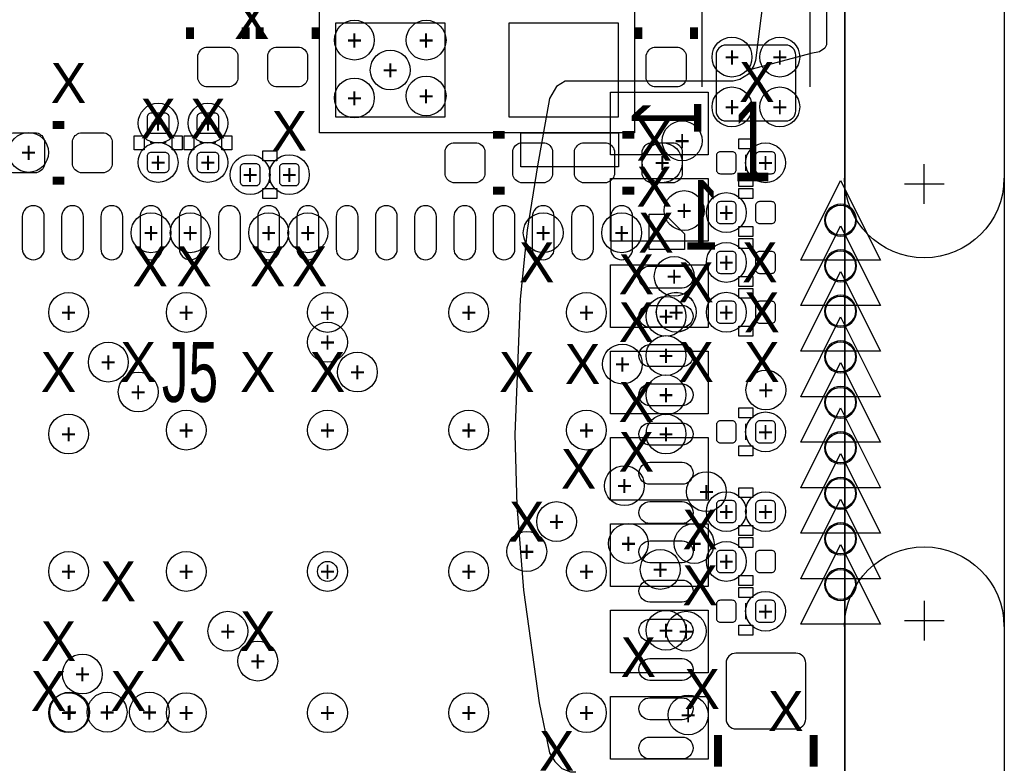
# Model space of a CAD drawing. Extents: x -65 to 355, y -46 to 251.
# Tile 20 of 28: x 38 to 51, y 0 to 10. Entities that reach past the tile are written whole.
import ezdxf
from ezdxf.enums import TextEntityAlignment as Align

# ---------------------------------------------------------------- set-up
doc = ezdxf.new("R2010")
doc.units = 0
for name, color, linetype in [('BG_OUTLINE', 7, 'CONTINUOUS'), ('BG_PANEL', 7, 'CONTINUOUS'), ('MA_NCLEGEND-1-16', 7, 'CONTINUOUS'), ('MA_NCLEGEND-1-2', 7, 'CONTINUOUS'), ('MA_NCLEGEND-14-15', 7, 'CONTINUOUS'), ('MA_NCLEGEND-15-16', 7, 'CONTINUOUS'), ('MA_NCLEGEND-2-3', 7, 'CONTINUOUS'), ('MA_NCLEGEND-3-14', 7, 'CONTINUOUS'), ('PG_SILKSCREEN_BOTTOM', 7, 'CONTINUOUS'), ('PG_SILKSCREEN_TOP', 7, 'CONTINUOUS'), ('PIN_BOTTOM', 7, 'CONTINUOUS'), ('PIN_TOP', 7, 'CONTINUOUS'), ('RD_ASSEMBLY_TOP', 7, 'CONTINUOUS')]:
    doc.layers.add(name, color=color, linetype=linetype)

# ---------------------------------------------------------------- blocks, each defined once
blk = doc.blocks.new('FIGURE_CIRCLE')
blk.add_circle((0, 0), 0.5)
blk = doc.blocks.new('FIGURE_TRI')
blk.add_lwpolyline([(-0.5, -0.5), (0, 0.5), (0.5, -0.5)], close=True)

msp = doc.modelspace()

# ---------------------------------------------------------------- linework, layer by layer
at = {"layer": 'BG_OUTLINE'}
msp.add_lwpolyline([(-1.9177, 18.7579, -0.414205), (-1.0287, 19.6469), (47.9933, 19.6469, -0.414199), (48.8823, 18.7579), (48.8823, 16.3449), (48.8823, -2.4511), (48.8823, -4.8641, -0.414223), (47.9933, -5.7531), (-1.0287, -5.7531, -0.414228), (-1.9177, -4.8641)], format="xyb", close=True, dxfattribs=at)
at = {"layer": 'BG_PANEL'}
for points in [[(48.886618, 18.7579), (48.886618, -4.8641)], [(50.918618, 18.7579), (50.918618, -4.8641)], [(49.8983, 7.475728), (49.8983, 7.983728)], [(50.1523, 7.729728), (49.6443, 7.729728)], [(49.8983, 2.421128), (49.8983, 1.913128)], [(49.6443, 2.167128), (50.1523, 2.167128)]]:
    msp.add_lwpolyline(points, dxfattribs=at)
for points in [[(50.9143, 7.805928, -1), (48.8823, 7.805928)], [(49.0347, 7.268464, 1), (48.6283, 7.268464, 1), (49.0347, 7.268464)], [(49.0347, 6.688328, 1), (48.6283, 6.688328, 1), (49.0347, 6.688328)], [(49.0347, 6.108446, 1), (48.6283, 6.108446, 1), (49.0347, 6.108446)], [(49.0347, 5.52831, 1), (48.6283, 5.52831, 1), (49.0347, 5.52831)], [(49.0347, 4.948428, 1), (48.6283, 4.948428, 1), (49.0347, 4.948428)], [(49.0347, 4.368292, 1), (48.6283, 4.368292, 1), (49.0347, 4.368292)], [(49.0347, 3.78841, 1), (48.6283, 3.78841, 1), (49.0347, 3.78841)], [(49.0347, 3.208274, 1), (48.6283, 3.208274, 1), (49.0347, 3.208274)], [(48.8823, 2.090928, -1), (50.9143, 2.090928)], [(49.0347, 2.628392, 1), (48.6283, 2.628392, 1), (49.0347, 2.628392)]]:
    msp.add_lwpolyline(points, format="xyb", dxfattribs=at)
at = {"layer": 'PG_SILKSCREEN_BOTTOM'}
for points in [[(46.2026, 8.382), (42.1894, 8.382), (42.1894, 11.684), (46.2026, 11.684)], [(39.9542, 8.1661), (39.8272, 8.1661), (39.8272, 8.3439), (39.9542, 8.3439)], [(40.4368, 8.1661), (40.3098, 8.1661), (40.3098, 8.3439), (40.4368, 8.3439)], [(40.5892, 8.1661), (40.4622, 8.1661), (40.4622, 8.3439), (40.5892, 8.3439)], [(41.0718, 8.1661), (40.9448, 8.1661), (40.9448, 8.3439), (41.0718, 8.3439)], [(45.9994, 8.382), (45.9994, 7.9502), (44.7548, 7.9502), (44.7548, 8.382)], [(47.5361, 8.1788), (47.5361, 8.3058), (47.7139, 8.3058), (47.7139, 8.1788)], [(41.6433, 8.1534), (41.6433, 8.0264), (41.4655, 8.0264), (41.4655, 8.1534)], [(47.5361, 7.6962), (47.5361, 7.8232), (47.7139, 7.8232), (47.7139, 7.6962)], [(41.6433, 7.6708), (41.6433, 7.5438), (41.4655, 7.5438), (41.4655, 7.6708)], [(47.7139, 7.6708), (47.7139, 7.5438), (47.5361, 7.5438), (47.5361, 7.6708)], [(46.840902, 6.894068), (46.391068, 6.894068), (46.391068, 7.343902), (46.590966, 7.343902), (46.840902, 7.093966)], [(47.7139, 7.1882), (47.7139, 7.0612), (47.5361, 7.0612), (47.5361, 7.1882)], [(47.7139, 7.0358), (47.7139, 6.9088), (47.5361, 6.9088), (47.5361, 7.0358)], [(47.7139, 6.5532), (47.7139, 6.4262), (47.5361, 6.4262), (47.5361, 6.5532)], [(47.7139, 6.4008), (47.7139, 6.2738), (47.5361, 6.2738), (47.5361, 6.4008)], [(47.7139, 5.9182), (47.7139, 5.7912), (47.5361, 5.7912), (47.5361, 5.9182)], [(47.5361, 4.7498), (47.5361, 4.8768), (47.7139, 4.8768), (47.7139, 4.7498)], [(47.5361, 4.2672), (47.5361, 4.3942), (47.7139, 4.3942), (47.7139, 4.2672)], [(47.7139, 3.8608), (47.7139, 3.7338), (47.5361, 3.7338), (47.5361, 3.8608)], [(47.7139, 3.3782), (47.7139, 3.2512), (47.5361, 3.2512), (47.5361, 3.3782)], [(47.7139, 3.2258), (47.7139, 3.0988), (47.5361, 3.0988), (47.5361, 3.2258)], [(47.7139, 2.7432), (47.7139, 2.6162), (47.5361, 2.6162), (47.5361, 2.7432)], [(47.5361, 2.4638), (47.5361, 2.5908), (47.7139, 2.5908), (47.7139, 2.4638)], [(47.5361, 1.9812), (47.5361, 2.1082), (47.7139, 2.1082), (47.7139, 1.9812)]]:
    msp.add_lwpolyline(points, close=True, dxfattribs=at)
for points in [[(47.0662, 8.9662), (47.0662, 10.5918)], [(48.4378, 10.5918), (48.4378, 8.9662)], [(40.2336, 8.255), (40.0304, 8.255)], [(40.8686, 8.255), (40.6654, 8.255)], [(47.625, 7.8994), (47.625, 8.1026)], [(41.5544, 7.9502), (41.5544, 7.747)], [(47.625, 4.4704), (47.625, 4.6736)], [(47.625, 2.1844), (47.625, 2.3876)]]:
    msp.add_lwpolyline(points, dxfattribs=at)
at = {"layer": 'PG_SILKSCREEN_BOTTOM', "const_width": 0.1016}
for points in [[(40.5384, 9.5758), (40.5384, 9.7282)], [(41.2496, 9.5758), (41.2496, 9.7282)], [(41.4274, 9.5758), (41.4274, 9.7282)], [(42.1386, 9.5758), (42.1386, 9.7282)], [(46.2534, 9.5758), (46.2534, 9.7282)], [(46.9646, 9.5758), (46.9646, 9.7282)], [(38.7858, 8.4836), (38.9382, 8.4836)], [(44.5516, 8.3566), (44.3992, 8.3566)], [(46.2026, 8.3566), (46.0502, 8.3566)], [(38.7858, 7.7724), (38.9382, 7.7724)], [(44.5516, 7.6454), (44.3992, 7.6454)], [(46.2026, 7.6454), (46.0502, 7.6454)], [(47.2694, 0.3048), (47.2694, 0.7112)], [(48.4886, 0.3048), (48.4886, 0.7112)]]:
    msp.add_lwpolyline(points, dxfattribs=at)
at = {"layer": 'PG_SILKSCREEN_TOP'}
for points in [[(48.651668, 10.959592), (48.651668, 9.503664), (48.62957, 9.459722), (48.563276, 9.415526), (48.45304, 9.393428), (47.702978, 9.1948)], [(47.945294, 10.893298), (47.747174, 9.30529), (47.725076, 9.238996), (47.659036, 9.12876), (47.5488, 9.062466), (47.460408, 9.040622), (45.320712, 9.040622), (45.210222, 8.974328), (45.122084, 8.819896), (44.967652, 7.959598), (44.835318, 7.143242), (44.74718, 6.260846), (44.680886, 4.54025), (44.702984, 3.635756), (44.791122, 2.554732), (44.98975, 1.120902), (45.122084, 0.481076), (45.188378, 0.37084), (45.276516, 0.282702), (45.386752, 0.238506), (46.95317, 0.238506), (47.063406, 0.150368), (47.151544, -0.070358), (47.151544, -0.812038)]]:
    msp.add_lwpolyline(points, dxfattribs=at)
at = {"layer": 'PIN_BOTTOM'}
for points in [[(43.7896, 8.5852), (43.7896, 9.779), (42.3926, 9.779), (42.3926, 8.5852)], [(45.9994, 8.5852), (45.9994, 9.779), (44.6024, 9.779), (44.6024, 8.5852)]]:
    msp.add_lwpolyline(points, close=True, dxfattribs=at)
for points in [[(40.64, 9.0678), (40.64, 9.3726, -0.294587), (40.7416, 9.4742), (41.0464, 9.4742, -0.294587), (41.148, 9.3726), (41.148, 9.0678, -0.294587), (41.0464, 8.9662), (40.7416, 8.9662, -0.294587)], [(41.529, 9.0678), (41.529, 9.3726, -0.294587), (41.6306, 9.4742), (41.9354, 9.4742, -0.294587), (42.037, 9.3726), (42.037, 9.0678, -0.294587), (41.9354, 8.9662), (41.6306, 8.9662, -0.294587)], [(46.355, 9.0678), (46.355, 9.3726, -0.294587), (46.4566, 9.4742), (46.7614, 9.4742, -0.294587), (46.863, 9.3726), (46.863, 9.0678, -0.294587), (46.7614, 8.9662), (46.4566, 8.9662, -0.294587)], [(48.133, 9.4996), (47.371, 9.4996, 0.414214), (47.244, 9.3726), (47.244, 8.6614, 0.414214), (47.371, 8.5344), (48.133, 8.5344, 0.414214), (48.26, 8.6614), (48.26, 9.3726, 0.414214)], [(40.2209, 8.377936, 0.414214), (40.2717, 8.428736), (40.2717, 8.581136, 0.414214), (40.2209, 8.631936), (40.0431, 8.631936, 0.414214), (39.9923, 8.581136), (39.9923, 8.428736, 0.414214), (40.0431, 8.377936)], [(40.8559, 8.377936, 0.414214), (40.9067, 8.428736), (40.9067, 8.581136, 0.414214), (40.8559, 8.631936), (40.6781, 8.631936, 0.414214), (40.6273, 8.581136), (40.6273, 8.428736, 0.414214), (40.6781, 8.377936)], [(38.2778, 8.382), (38.5826, 8.382, -0.294587), (38.6842, 8.2804), (38.6842, 7.9756, -0.294587), (38.5826, 7.874), (38.2778, 7.874, -0.294587), (38.1762, 7.9756), (38.1762, 8.2804, -0.294587)], [(39.1414, 8.382), (39.4462, 8.382, -0.294587), (39.5478, 8.2804), (39.5478, 7.9756, -0.294587), (39.4462, 7.874), (39.1414, 7.874, -0.294587), (39.0398, 7.9756), (39.0398, 8.2804, -0.294587)], [(44.196, 7.747), (43.8912, 7.747, -0.294587), (43.7896, 7.8486), (43.7896, 8.1534, -0.294587), (43.8912, 8.255), (44.196, 8.255, -0.294587), (44.2976, 8.1534), (44.2976, 7.8486, -0.294587)], [(45.0596, 7.747), (44.7548, 7.747, -0.294587), (44.6532, 7.8486), (44.6532, 8.1534, -0.294587), (44.7548, 8.255), (45.0596, 8.255, -0.294587), (45.1612, 8.1534), (45.1612, 7.8486, -0.294587)], [(45.847, 7.747), (45.5422, 7.747, -0.294587), (45.4406, 7.8486), (45.4406, 8.1534, -0.294587), (45.5422, 8.255), (45.847, 8.255, -0.294587), (45.9486, 8.1534), (45.9486, 7.8486, -0.294587)], [(46.7106, 7.747), (46.4058, 7.747, -0.294587), (46.3042, 7.8486), (46.3042, 8.1534, -0.294587), (46.4058, 8.255), (46.7106, 8.255, -0.294587), (46.8122, 8.1534), (46.8122, 7.8486, -0.294587)], [(40.2209, 7.878064, 0.414214), (40.2717, 7.928864), (40.2717, 8.081264, 0.414214), (40.2209, 8.132064), (40.0431, 8.132064, 0.414214), (39.9923, 8.081264), (39.9923, 7.928864, 0.414214), (40.0431, 7.878064)], [(40.8559, 7.878064, 0.414214), (40.9067, 7.928864), (40.9067, 8.081264, 0.414214), (40.8559, 8.132064), (40.6781, 8.132064, 0.414214), (40.6273, 8.081264), (40.6273, 7.928864, 0.414214), (40.6781, 7.878064)], [(47.248064, 7.9121, 0.414214), (47.298864, 7.8613), (47.451264, 7.8613, 0.414214), (47.502064, 7.9121), (47.502064, 8.0899, 0.414214), (47.451264, 8.1407), (47.298864, 8.1407, 0.414214), (47.248064, 8.0899)], [(47.747936, 7.9121, 0.414214), (47.798736, 7.8613), (47.951136, 7.8613, 0.414214), (48.001936, 7.9121), (48.001936, 8.0899, 0.414214), (47.951136, 8.1407), (47.798736, 8.1407, 0.414214), (47.747936, 8.0899)], [(41.431464, 7.9375, 0.414214), (41.380664, 7.9883), (41.228264, 7.9883, 0.414214), (41.177464, 7.9375), (41.177464, 7.7597, 0.414214), (41.228264, 7.7089), (41.380664, 7.7089, 0.414214), (41.431464, 7.7597)], [(41.931336, 7.9375, 0.414214), (41.880536, 7.9883), (41.728136, 7.9883, 0.414214), (41.677336, 7.9375), (41.677336, 7.7597, 0.414214), (41.728136, 7.7089), (41.880536, 7.7089, 0.414214), (41.931336, 7.7597)], [(38.40099, 7.314057), (38.40099, 6.903847, 1), (38.680898, 6.903847), (38.680898, 7.314057, 1)], [(39.181024, 6.903847), (39.181024, 7.314057, 1), (38.901116, 7.314057), (38.901116, 6.903847, 1)], [(39.680896, 6.903847), (39.680896, 7.314057, 1), (39.400988, 7.314057), (39.400988, 6.903847, 1)], [(40.181022, 6.903847), (40.181022, 7.314057, 1), (39.901114, 7.314057), (39.901114, 6.903847, 1)], [(40.680894, 6.903847), (40.680894, 7.314057, 1), (40.400986, 7.314057), (40.400986, 6.903847, 1)], [(41.18102, 6.903847), (41.18102, 7.314057, 1), (40.901112, 7.314057), (40.901112, 6.903847, 1)], [(41.680892, 6.903847), (41.680892, 7.314057, 1), (41.400984, 7.314057), (41.400984, 6.903847, 1)], [(42.181018, 6.903847), (42.181018, 7.314057, 1), (41.90111, 7.314057), (41.90111, 6.903847, 1)], [(42.68089, 6.903847), (42.68089, 7.314057, 1), (42.400982, 7.314057), (42.400982, 6.903847, 1)], [(43.181016, 6.903847), (43.181016, 7.314057, 1), (42.901108, 7.314057), (42.901108, 6.903847, 1)], [(43.680888, 6.903847), (43.680888, 7.314057, 1), (43.40098, 7.314057), (43.40098, 6.903847, 1)], [(44.181014, 6.903847), (44.181014, 7.314057, 1), (43.901106, 7.314057), (43.901106, 6.903847, 1)], [(44.680886, 6.903847), (44.680886, 7.314057, 1), (44.400978, 7.314057), (44.400978, 6.903847, 1)], [(45.181012, 6.903847), (45.181012, 7.314057, 1), (44.901104, 7.314057), (44.901104, 6.903847, 1)], [(45.680884, 6.903847), (45.680884, 7.314057, 1), (45.400976, 7.314057), (45.400976, 6.903847, 1)], [(45.901102, 7.314057), (45.901102, 6.903847, 1), (46.18101, 6.903847), (46.18101, 7.314057, 1)], [(47.502064, 7.4549, 0.414214), (47.451264, 7.5057), (47.298864, 7.5057, 0.414214), (47.248064, 7.4549), (47.248064, 7.2771, 0.414214), (47.298864, 7.2263), (47.451264, 7.2263, 0.414214), (47.502064, 7.2771)], [(48.001936, 7.4549, 0.414214), (47.951136, 7.5057), (47.798736, 7.5057, 0.414214), (47.747936, 7.4549), (47.747936, 7.2771, 0.414214), (47.798736, 7.2263), (47.951136, 7.2263, 0.414214), (48.001936, 7.2771)], [(47.502064, 6.8199, 0.414214), (47.451264, 6.8707), (47.298864, 6.8707, 0.414214), (47.248064, 6.8199), (47.248064, 6.6421, 0.414214), (47.298864, 6.5913), (47.451264, 6.5913, 0.414214), (47.502064, 6.6421)], [(48.001936, 6.8199, 0.414214), (47.951136, 6.8707), (47.798736, 6.8707, 0.414214), (47.747936, 6.8199), (47.747936, 6.6421, 0.414214), (47.798736, 6.5913), (47.951136, 6.5913, 0.414214), (48.001936, 6.6421)], [(46.811057, 6.404102), (46.400847, 6.404102, -1), (46.400847, 6.68401), (46.811057, 6.68401, -1)], [(46.811057, 5.903976), (46.400847, 5.903976, -1), (46.400847, 6.183884), (46.811057, 6.183884, -1)], [(47.502064, 6.1849, 0.414214), (47.451264, 6.2357), (47.298864, 6.2357, 0.414214), (47.248064, 6.1849), (47.248064, 6.0071, 0.414214), (47.298864, 5.9563), (47.451264, 5.9563, 0.414214), (47.502064, 6.0071)], [(48.001936, 6.1849, 0.414214), (47.951136, 6.2357), (47.798736, 6.2357, 0.414214), (47.747936, 6.1849), (47.747936, 6.0071, 0.414214), (47.798736, 5.9563), (47.951136, 5.9563, 0.414214), (48.001936, 6.0071)], [(46.811057, 5.404104), (46.400847, 5.404104, -1), (46.400847, 5.684012), (46.811057, 5.684012, -1)], [(46.811057, 4.903978), (46.400847, 4.903978, -1), (46.400847, 5.183886), (46.811057, 5.183886, -1)], [(46.811057, 4.404106), (46.400847, 4.404106, -1), (46.400847, 4.684014), (46.811057, 4.684014, -1)], [(47.248064, 4.4831, 0.414214), (47.298864, 4.4323), (47.451264, 4.4323, 0.414214), (47.502064, 4.4831), (47.502064, 4.6609, 0.414214), (47.451264, 4.7117), (47.298864, 4.7117, 0.414214), (47.248064, 4.6609)], [(47.747936, 4.4831, 0.414214), (47.798736, 4.4323), (47.951136, 4.4323, 0.414214), (48.001936, 4.4831), (48.001936, 4.6609, 0.414214), (47.951136, 4.7117), (47.798736, 4.7117, 0.414214), (47.747936, 4.6609)], [(46.811057, 3.90398), (46.400847, 3.90398, -1), (46.400847, 4.183888), (46.811057, 4.183888, -1)], [(46.811057, 3.404108), (46.400847, 3.404108, -1), (46.400847, 3.684016), (46.811057, 3.684016, -1)], [(47.502064, 3.6449, 0.414214), (47.451264, 3.6957), (47.298864, 3.6957, 0.414214), (47.248064, 3.6449), (47.248064, 3.4671, 0.414214), (47.298864, 3.4163), (47.451264, 3.4163, 0.414214), (47.502064, 3.4671)], [(48.001936, 3.6449, 0.414214), (47.951136, 3.6957), (47.798736, 3.6957, 0.414214), (47.747936, 3.6449), (47.747936, 3.4671, 0.414214), (47.798736, 3.4163), (47.951136, 3.4163, 0.414214), (48.001936, 3.4671)], [(46.811057, 2.903982), (46.400847, 2.903982, -1), (46.400847, 3.18389), (46.811057, 3.18389, -1)], [(47.502064, 3.0099, 0.414214), (47.451264, 3.0607), (47.298864, 3.0607, 0.414214), (47.248064, 3.0099), (47.248064, 2.8321, 0.414214), (47.298864, 2.7813), (47.451264, 2.7813, 0.414214), (47.502064, 2.8321)], [(48.001936, 3.0099, 0.414214), (47.951136, 3.0607), (47.798736, 3.0607, 0.414214), (47.747936, 3.0099), (47.747936, 2.8321, 0.414214), (47.798736, 2.7813), (47.951136, 2.7813, 0.414214), (48.001936, 2.8321)], [(46.811057, 2.40411), (46.400847, 2.40411, -1), (46.400847, 2.684018), (46.811057, 2.684018, -1)], [(47.248064, 2.1971, 0.414214), (47.298864, 2.1463), (47.451264, 2.1463, 0.414214), (47.502064, 2.1971), (47.502064, 2.3749, 0.414214), (47.451264, 2.4257), (47.298864, 2.4257, 0.414214), (47.248064, 2.3749)], [(47.747936, 2.1971, 0.414214), (47.798736, 2.1463), (47.951136, 2.1463, 0.414214), (48.001936, 2.1971), (48.001936, 2.3749, 0.414214), (47.951136, 2.4257), (47.798736, 2.4257, 0.414214), (47.747936, 2.3749)], [(46.811057, 1.903984), (46.400847, 1.903984, -1), (46.400847, 2.183892), (46.811057, 2.183892, -1)], [(46.811057, 1.404112), (46.400847, 1.404112, -1), (46.400847, 1.68402), (46.811057, 1.68402, -1)], [(48.26, 1.7526), (47.498, 1.7526, 0.414214), (47.371, 1.6256), (47.371, 0.9144, 0.414214), (47.498, 0.7874), (48.26, 0.7874, 0.414214), (48.387, 0.9144), (48.387, 1.6256, 0.414214)], [(46.811057, 0.903986), (46.400847, 0.903986, -1), (46.400847, 1.183894), (46.811057, 1.183894, -1)], [(46.811057, 0.404114), (46.400847, 0.404114, -1), (46.400847, 0.684022), (46.811057, 0.684022, -1)]]:
    msp.add_lwpolyline(points, format="xyb", close=True, dxfattribs=at)
for centre, radius in [((48.8315, 7.268464), 0.1905), ((48.8315, 6.688328), 0.1905), ((48.8315, 6.108446), 0.1905), ((48.8315, 5.52831), 0.1905), ((48.8315, 4.948428), 0.1905), ((48.8315, 4.368292), 0.1905), ((48.8315, 3.78841), 0.1905), ((48.8315, 3.208274), 0.1905), ((42.291, 2.794), 0.127), ((48.8315, 2.628392), 0.1905)]:
    msp.add_circle(centre, radius, dxfattribs=at)
at = {"layer": 'PIN_TOP'}
for points in [[(45.900594, 8.900668), (47.145194, 8.900668), (47.145194, 8.100568), (45.900594, 8.100568)], [(45.900594, 7.800594), (47.145194, 7.800594), (47.145194, 7.000494), (45.900594, 7.000494)], [(45.900594, 6.70052), (47.145194, 6.70052), (47.145194, 5.90042), (45.900594, 5.90042)], [(45.900594, 5.600446), (47.145194, 5.600446), (47.145194, 4.800346), (45.900594, 4.800346)], [(45.900594, 4.500626), (47.145194, 4.500626), (47.145194, 3.700526), (45.900594, 3.700526)], [(45.900594, 3.400552), (47.145194, 3.400552), (47.145194, 2.600452), (45.900594, 2.600452)], [(45.900594, 2.300478), (47.145194, 2.300478), (47.145194, 1.500378), (45.900594, 1.500378)], [(45.900594, 1.200658), (47.145194, 1.200658), (47.145194, 0.400558), (45.900594, 0.400558)]]:
    msp.add_lwpolyline(points, close=True, dxfattribs=at)
for centre in [(48.8315, 7.268464), (48.8315, 6.688328), (48.8315, 6.108446), (48.8315, 5.52831), (48.8315, 4.948428), (48.8315, 4.368292), (48.8315, 3.78841), (48.8315, 3.208274), (48.8315, 2.628392)]:
    msp.add_circle(centre, 0.1905, dxfattribs=at)

# ---------------------------------------------------------------- block references
at = {"layer": 'MA_NCLEGEND-1-16', "xscale": 1.016, "yscale": 1.016}
for p in [(48.8315, 7.268464), (48.8315, 6.688328), (48.8315, 6.108446), (48.8315, 5.52831), (48.8315, 4.948428), (48.8315, 4.368292), (48.8315, 3.78841), (48.8315, 3.208274), (48.8315, 2.628392)]:
    msp.add_blockref('FIGURE_TRI', p, dxfattribs=at)
at = {"layer": 'MA_NCLEGEND-1-2', "xscale": 0.508, "yscale": 0.508}
for p in [(46.8122, 8.2804), (46.8376, 7.3914), (46.73727, 6.096508), (46.0502, 5.4356), (46.0756, 3.8862), (46.1264, 3.1496), (46.9646, 3.1496), (46.5328, 2.8194), (46.863, 2.032), (46.8884, 0.9652)]:
    msp.add_blockref('FIGURE_CIRCLE', p, dxfattribs=at)
at = {"layer": 'MA_NCLEGEND-14-15', "xscale": 0.508, "yscale": 0.508}
for p in [(47.4472, 9.3472), (48.0568, 9.3472), (47.4472, 8.7122), (48.0568, 8.7122), (38.481, 8.132064), (40.132, 8.005064), (40.767, 8.005064), (41.804336, 7.8486), (47.375064, 7.366), (40.041068, 7.108952), (40.54094, 7.108952), (41.540938, 7.108952), (42.041064, 7.108952), (45.041058, 7.108952), (46.041056, 7.108952), (47.375064, 6.731), (46.7106, 6.5532), (46.605952, 6.04393), (47.375064, 6.096), (42.291, 5.715), (46.605952, 5.544058), (39.878, 5.08), (46.605952, 5.043932), (47.879, 5.1054), (46.605952, 4.54406), (47.121064, 3.81), (47.874936, 3.556), (45.212, 3.429), (47.375064, 2.921), (46.605952, 2.043938), (41.402, 1.651), (39.166292, 1.486662), (40.020494, 1.000506)]:
    msp.add_blockref('FIGURE_CIRCLE', p, dxfattribs=at)
at = {"layer": 'MA_NCLEGEND-15-16', "xscale": 0.508, "yscale": 0.508}
for p in [(42.6339, 9.5631), (43.5483, 9.5631), (47.4472, 9.3472), (48.0568, 9.3472), (43.0911, 9.1821), (42.6339, 8.8265), (43.5483, 8.8519), (47.4472, 8.7122), (48.0568, 8.7122), (40.132, 8.504936), (40.767, 8.504936), (38.481, 8.132064), (40.132, 8.005064), (40.767, 8.005064), (46.5582, 8.001), (47.874936, 8.001), (41.304464, 7.8486), (41.804336, 7.8486), (47.375064, 7.366), (40.041068, 7.108952), (40.54094, 7.108952), (41.540938, 7.108952), (42.041064, 7.108952), (45.041058, 7.108952), (46.041056, 7.108952), (47.375064, 6.731), (46.7106, 6.5532), (38.991032, 6.093968), (40.490902, 6.093968), (42.291, 6.093968), (44.091098, 6.093968), (45.590968, 6.093968), (46.605952, 6.04393), (47.375064, 6.096), (46.605952, 5.544058), (46.605952, 5.043932), (47.879, 5.1054), (38.991032, 4.54406), (40.490902, 4.594098), (42.291, 4.594098), (44.091098, 4.594098), (45.590968, 4.594098), (46.605952, 4.54406), (47.874936, 4.572), (47.375064, 3.556), (47.874936, 3.556), (47.375064, 2.921), (38.991032, 2.794), (40.490902, 2.794), (42.291, 2.794), (44.091098, 2.794), (45.590968, 2.794), (47.874936, 2.286), (46.605952, 2.043938), (38.991032, 0.993902), (40.490902, 0.993902), (42.291, 0.993902), (44.091098, 0.993902), (45.590968, 0.993902)]:
    msp.add_blockref('FIGURE_CIRCLE', p, dxfattribs=at)
at = {"layer": 'MA_NCLEGEND-2-3', "xscale": 0.508, "yscale": 0.508}
for p in [(46.8122, 8.2804), (46.8376, 7.3914), (46.736254, 6.095492), (39.497, 5.461), (46.0502, 5.4356), (42.672, 5.334), (46.0756, 3.8862), (44.831, 3.048), (41.021, 2.032), (46.863, 2.032), (39.004494, 1.000506), (39.481506, 1.000506), (46.8884, 0.9652)]:
    msp.add_blockref('FIGURE_CIRCLE', p, dxfattribs=at)

# ---------------------------------------------------------------- texts
at = {"layer": 'MA_NCLEGEND-1-2'}
for p in [(46.8122, 8.2804), (46.8376, 7.3914), (46.73727, 6.096508), (46.0502, 5.4356), (46.0756, 3.8862), (46.1264, 3.1496), (46.9646, 3.1496), (46.5328, 2.8194), (46.863, 2.032), (46.8884, 0.9652)]:
    msp.add_text('+', height=0.254, dxfattribs=at).set_placement(p, align=Align.MIDDLE_CENTER)
at = {"layer": 'MA_NCLEGEND-14-15'}
for p in [(47.4472, 9.3472), (48.0568, 9.3472), (47.4472, 8.7122), (48.0568, 8.7122), (38.481, 8.132064), (40.132, 8.005064), (40.767, 8.005064), (41.804336, 7.8486), (47.375064, 7.366), (40.041068, 7.108952), (40.54094, 7.108952), (41.540938, 7.108952), (42.041064, 7.108952), (45.041058, 7.108952), (46.041056, 7.108952), (47.375064, 6.731), (46.7106, 6.5532), (47.375064, 6.096), (46.605952, 6.04393), (42.291, 5.715), (46.605952, 5.544058), (39.878, 5.08), (47.879, 5.1054), (46.605952, 5.043932), (46.605952, 4.54406), (47.121064, 3.81), (47.874936, 3.556), (45.212, 3.429), (47.375064, 2.921), (46.605952, 2.043938), (41.402, 1.651), (39.166292, 1.486662), (40.020494, 1.000506)]:
    msp.add_text('+', height=0.254, dxfattribs=at).set_placement(p, align=Align.MIDDLE_CENTER)
at = {"layer": 'MA_NCLEGEND-15-16'}
for p in [(42.6339, 9.5631), (43.5483, 9.5631), (47.4472, 9.3472), (48.0568, 9.3472), (43.0911, 9.1821), (42.6339, 8.8265), (43.5483, 8.8519), (47.4472, 8.7122), (48.0568, 8.7122), (40.132, 8.504936), (40.767, 8.504936), (38.481, 8.132064), (40.132, 8.005064), (40.767, 8.005064), (46.5582, 8.001), (47.874936, 8.001), (41.304464, 7.8486), (41.804336, 7.8486), (47.375064, 7.366), (40.041068, 7.108952), (40.54094, 7.108952), (41.540938, 7.108952), (42.041064, 7.108952), (45.041058, 7.108952), (46.041056, 7.108952), (47.375064, 6.731), (46.7106, 6.5532), (38.991032, 6.093968), (40.490902, 6.093968), (42.291, 6.093968), (44.091098, 6.093968), (45.590968, 6.093968), (47.375064, 6.096), (46.605952, 6.04393), (46.605952, 5.544058), (47.879, 5.1054), (46.605952, 5.043932), (40.490902, 4.594098), (42.291, 4.594098), (44.091098, 4.594098), (45.590968, 4.594098), (47.874936, 4.572), (38.991032, 4.54406), (46.605952, 4.54406), (47.375064, 3.556), (47.874936, 3.556), (47.375064, 2.921), (38.991032, 2.794), (40.490902, 2.794), (42.291, 2.794), (44.091098, 2.794), (45.590968, 2.794), (47.874936, 2.286), (46.605952, 2.043938), (38.991032, 0.993902), (40.490902, 0.993902), (42.291, 0.993902), (44.091098, 0.993902), (45.590968, 0.993902)]:
    msp.add_text('+', height=0.254, dxfattribs=at).set_placement(p, align=Align.MIDDLE_CENTER)
at = {"layer": 'MA_NCLEGEND-2-3'}
for p in [(46.8122, 8.2804), (46.8376, 7.3914), (46.736254, 6.095492), (39.497, 5.461), (46.0502, 5.4356), (42.672, 5.334), (46.0756, 3.8862), (44.831, 3.048), (41.021, 2.032), (46.863, 2.032), (39.004494, 1.000506), (39.481506, 1.000506), (46.8884, 0.9652)]:
    msp.add_text('+', height=0.254, dxfattribs=at).set_placement(p, align=Align.MIDDLE_CENTER)
at = {"layer": 'MA_NCLEGEND-3-14'}
for p in [(41.3258, 9.8298), (38.989, 9.017), (47.7647, 9.0297), (40.132, 8.563864), (40.767, 8.563864), (41.804336, 8.4074), (46.4566, 8.2804), (46.4566, 7.6962), (46.478952, 7.108952), (40.0304, 6.6802), (40.5892, 6.6802), (41.529, 6.6802), (42.0624, 6.6802), (44.958, 6.731), (47.8028, 6.731), (46.228, 6.5786), (46.99, 6.477), (47.8282, 6.096), (46.228, 5.969), (39.878, 5.461), (45.5422, 5.4356), (46.99, 5.461), (47.8282, 5.461), (38.862, 5.334), (41.402, 5.334), (42.291, 5.334), (44.704, 5.334), (46.228, 4.953), (46.228, 4.318), (45.4914, 4.100576), (44.831, 3.429), (47.0408, 3.3274), (39.624, 2.667), (47.0408, 2.6162), (41.402, 2.032), (38.862, 1.905), (40.259, 1.905), (46.2534, 1.7018), (38.735, 1.27), (39.751, 1.27), (47.0662, 1.2954), (48.133, 1.016), (45.212, 0.508)]:
    msp.add_text('X', height=0.508, dxfattribs=at).set_placement(p, align=Align.MIDDLE_CENTER)
at = {"layer": 'PG_SILKSCREEN_BOTTOM', "text_generation_flag": 2, "width": 0.685714}
msp.add_text('1', height=0.889, rotation=90, dxfattribs=at).set_placement((47.057818, 8.5852), align=Align.CENTER)
msp.add_text('1', height=0.889, dxfattribs=at).set_placement((47.0662, 6.891782), align=Align.CENTER)
at = {"layer": 'PG_SILKSCREEN_TOP', "width": 0.67525}
msp.add_text('1', height=1.016, dxfattribs=at).set_placement((47.7012, 7.764018), align=Align.CENTER)
at = {"layer": 'RD_ASSEMBLY_TOP', "width": 0.666667}
msp.add_text('J5', height=0.762, dxfattribs=at).set_placement((40.5384, 4.953), align=Align.CENTER)

doc.saveas('drawing.dxf')
